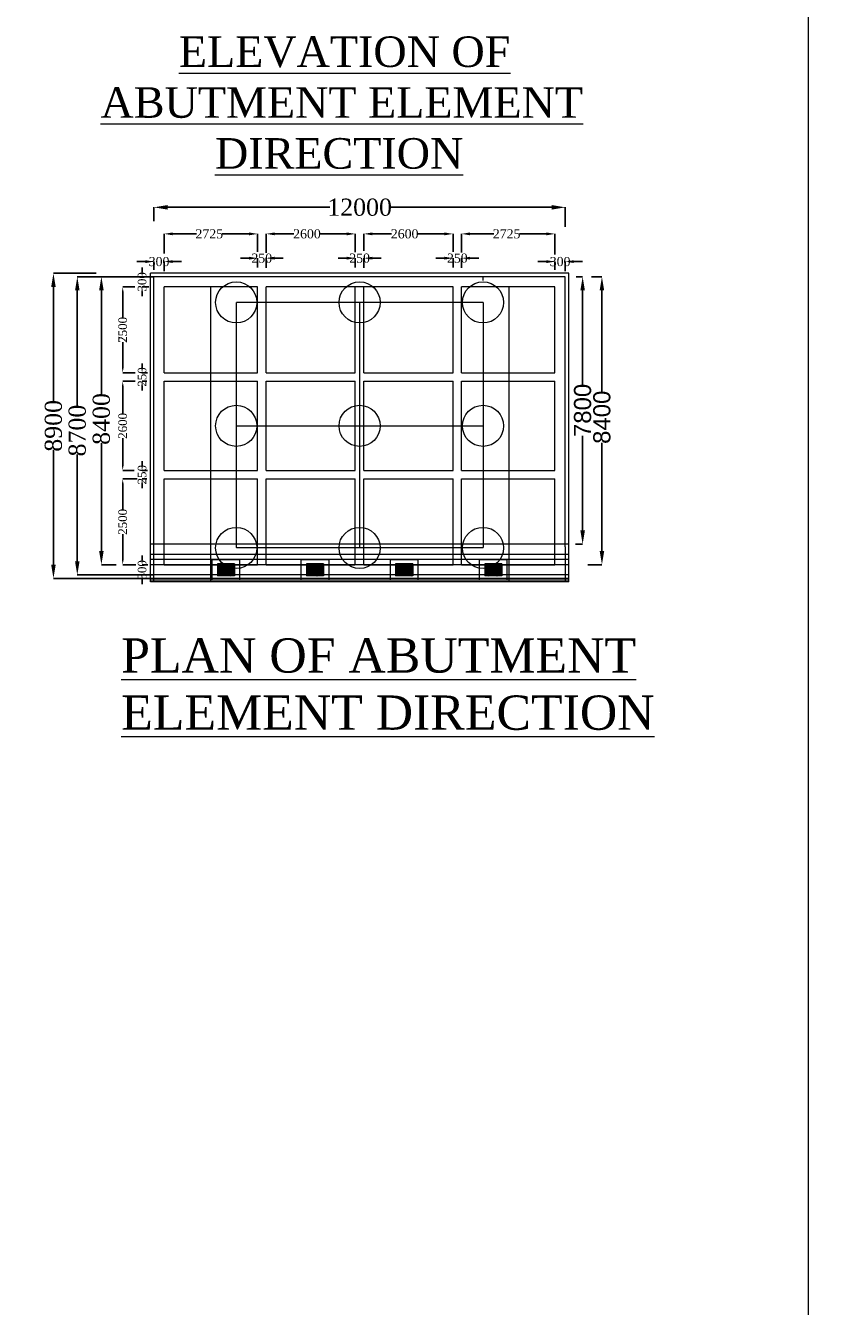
# Model space of a CAD drawing. Header units: millimetres. Extents: x -20950785 to 389010297, y -11535949 to 14056629.
# Tile 140 of 256: x 12495073 to 12566381, y -1808781 to -1696708. Entities that reach past the tile are written whole.
import ezdxf

# ---------------------------------------------------------------- set-up
doc = ezdxf.new("R2010")
doc.units = ezdxf.units.MM
doc.header["$LTSCALE"] = 60
doc.header["$MEASUREMENT"] = 0
doc.linetypes.add('HIDDEN', pattern=[0.375, 0.25, -0.125])
doc.styles.add('PDF Arial Bold', font='times.ttf')
doc.dimstyles.get("Standard").update_dxf_attribs({"dimtxt": 400, "dimasz": 215, "dimexe": 0.18, "dimexo": 0.0625, "dimgap": 0.09, "dimtad": 0, "dimtih": 1, "dimtoh": 1, "dimdec": 0, "dimzin": 4, "dimdsep": 46, "dimtxsty": 'Standard', "dimblk": 'OPEN90', "dimcen": 0, "dimadec": 0, "dimazin": 1, "dimtfac": 1, "dimtdec": 0, "dimtix": 1, "dimtofl": 0, "dimtmove": 0, "dimatfit": 3, "dimldrblk": 'OPEN30', "dimfxl": 1, "dimtolj": 1, "dimtzin": 0, "dimarcsym": 0})

# ---------------------------------------------------------------- blocks, each defined once
blk = doc.blocks.new('*D981')
at = {"color": 0, "linetype": 'Continuous', "lineweight": -2, "ltscale": 2, "transparency": 16777216}
for p, q in [((12543255, -1718680), (12543823, -1718680)), ((12543823, -1719880), (12543823, -1728149)), ((12543823, -1740880), (12543823, -1732611)), ((12543208, -1742080), (12543823, -1742080))]:
    blk.add_line(p, q, dxfattribs=at)
at = {"color": 0, "linetype": 'Continuous', "lineweight": 9, "ltscale": 2, "transparency": 16777216}
for points in [[(12543623, -1719880), (12544023, -1719880), (12543823, -1718680)], [(12543623, -1740880), (12544023, -1740880), (12543823, -1742080)]]:
    blk.add_solid(points, dxfattribs=at)
at = {"layer": 'Defpoints', "color": 0, "linetype": 'Continuous', "lineweight": 9, "ltscale": 2, "transparency": 16777216}
for p in [(12543255, -1718680), (12543208, -1742080), (12543823, -1742080)]:
    blk.add_point(p, dxfattribs=at)
at = {"color": 0, "linetype": 'Continuous', "lineweight": 9, "ltscale": 2, "transparency": 16777216, "insert": (12543823, -1730380), "char_height": 1500, "attachment_point": 5, "rotation": 90, "style": 'PDF Arial Bold'}
blk.add_mtext('\\A1;{\\fArial|b0|i0|c0|p34;7800}', dxfattribs=at)
blk = doc.blocks.new('*D982')
at = {"color": 0, "linetype": 'Continuous', "lineweight": -2, "ltscale": 2, "transparency": 16777216}
for p, q in [((12544594, -1718680), (12545511, -1718680)), ((12545511, -1719880), (12545511, -1728741)), ((12545511, -1742680), (12545511, -1733218)), ((12544269, -1743880), (12545511, -1743880))]:
    blk.add_line(p, q, dxfattribs=at)
at = {"color": 0, "linetype": 'Continuous', "lineweight": 9, "ltscale": 2, "transparency": 16777216}
for points in [[(12545311, -1719880), (12545711, -1719880), (12545511, -1718680)], [(12545311, -1742680), (12545711, -1742680), (12545511, -1743880)]]:
    blk.add_solid(points, dxfattribs=at)
at = {"layer": 'Defpoints', "color": 0, "linetype": 'Continuous', "lineweight": 9, "ltscale": 2, "transparency": 16777216}
for p in [(12544594, -1718680), (12544269, -1743880), (12545511, -1743880)]:
    blk.add_point(p, dxfattribs=at)
at = {"color": 0, "linetype": 'Continuous', "lineweight": 9, "ltscale": 2, "transparency": 16777216, "insert": (12545511, -1730980), "char_height": 1500, "attachment_point": 5, "rotation": 90, "style": 'PDF Arial Bold'}
blk.add_mtext('\\A1;{\\fArial|b0|i0|c0|p34;8400}', dxfattribs=at)
blk = doc.blocks.new('*D983')
at = {"color": 0, "linetype": 'Continuous', "lineweight": -2, "ltscale": 2, "transparency": 16777216}
for p, q in [((12506304, -1713829), (12506304, -1712608)), ((12507504, -1712608), (12521704, -1712608)), ((12541104, -1712608), (12526903, -1712608)), ((12542304, -1714317), (12542304, -1712608))]:
    blk.add_line(p, q, dxfattribs=at)
at = {"color": 0, "linetype": 'Continuous', "lineweight": 9, "ltscale": 2, "transparency": 16777216}
for points in [[(12507504, -1712408), (12507504, -1712808), (12506304, -1712608)], [(12541104, -1712408), (12541104, -1712808), (12542304, -1712608)]]:
    blk.add_solid(points, dxfattribs=at)
at = {"layer": 'Defpoints', "color": 0, "linetype": 'Continuous', "lineweight": 9, "ltscale": 2, "transparency": 16777216}
for p in [(12506304, -1712608), (12506304, -1713829), (12542304, -1714318)]:
    blk.add_point(p, dxfattribs=at)
at = {"color": 0, "linetype": 'Continuous', "lineweight": 9, "ltscale": 2, "transparency": 16777216, "insert": (12524304, -1712608), "char_height": 1500, "attachment_point": 5, "style": 'PDF Arial Bold'}
blk.add_mtext('\\A1;12000', dxfattribs=at)
blk = doc.blocks.new('*D984')
at = {"color": 0, "linetype": 'Continuous', "lineweight": -2, "ltscale": 2, "transparency": 16777216}
for p, q in [((12533229, -1716557), (12533229, -1714931)), ((12541404, -1716740), (12541404, -1714931))]:
    blk.add_line(p, q, dxfattribs=at)
at = {"color": 0, "linetype": 'Continuous', "lineweight": -3, "ltscale": 2, "transparency": 16777216}
for p, q in [((12533979, -1714931), (12536042, -1714931)), ((12540654, -1714931), (12538302, -1714931))]:
    blk.add_line(p, q, dxfattribs=at)
at = {"color": 0, "linetype": 'Continuous', "lineweight": 9, "ltscale": 2, "transparency": 16777216}
for points in [[(12533979, -1714806), (12533979, -1715056), (12533229, -1714931)], [(12540654, -1714806), (12540654, -1715056), (12541404, -1714931)]]:
    blk.add_solid(points, dxfattribs=at)
at = {"layer": 'Defpoints', "color": 0, "linetype": 'Continuous', "lineweight": 9, "ltscale": 2, "transparency": 16777216}
for p in [(12533229, -1714931), (12533229, -1716557), (12541404, -1716740)]:
    blk.add_point(p, dxfattribs=at)
at = {"color": 0, "linetype": 'Continuous', "lineweight": 9, "ltscale": 2, "transparency": 16777216, "insert": (12537172, -1714931), "char_height": 800, "attachment_point": 5, "style": 'PDF Arial Bold'}
blk.add_mtext('\\A1;2725', dxfattribs=at)
blk = doc.blocks.new('*D985')
at = {"color": 0, "linetype": 'Continuous', "lineweight": -2, "ltscale": 2, "transparency": 16777216}
for p, q in [((12524679, -1716422), (12524679, -1714931)), ((12532479, -1716507), (12532479, -1714931))]:
    blk.add_line(p, q, dxfattribs=at)
at = {"color": 0, "linetype": 'Continuous', "lineweight": -3, "ltscale": 2, "transparency": 16777216}
for p, q in [((12525429, -1714931), (12527099, -1714931)), ((12531729, -1714931), (12529395, -1714931))]:
    blk.add_line(p, q, dxfattribs=at)
at = {"color": 0, "linetype": 'Continuous', "lineweight": 9, "ltscale": 2, "transparency": 16777216}
for points in [[(12525429, -1714806), (12525429, -1715056), (12524679, -1714931)], [(12531729, -1714806), (12531729, -1715056), (12532479, -1714931)]]:
    blk.add_solid(points, dxfattribs=at)
at = {"layer": 'Defpoints', "color": 0, "linetype": 'Continuous', "lineweight": 9, "ltscale": 2, "transparency": 16777216}
for p in [(12524679, -1714931), (12524679, -1716422), (12532479, -1716507)]:
    blk.add_point(p, dxfattribs=at)
at = {"color": 0, "linetype": 'Continuous', "lineweight": 9, "ltscale": 2, "transparency": 16777216, "insert": (12528247, -1714931), "char_height": 800, "attachment_point": 5, "style": 'PDF Arial Bold'}
blk.add_mtext('\\A1;2600', dxfattribs=at)
blk = doc.blocks.new('*D986')
at = {"color": 0, "linetype": 'Continuous', "lineweight": -2, "ltscale": 2, "transparency": 16777216}
for p, q in [((12516129, -1716578), (12516129, -1714931)), ((12523929, -1716543), (12523929, -1714931))]:
    blk.add_line(p, q, dxfattribs=at)
at = {"color": 0, "linetype": 'Continuous', "lineweight": -3, "ltscale": 2, "transparency": 16777216}
for p, q in [((12516879, -1714931), (12518549, -1714931)), ((12523179, -1714931), (12520845, -1714931))]:
    blk.add_line(p, q, dxfattribs=at)
at = {"color": 0, "linetype": 'Continuous', "lineweight": 9, "ltscale": 2, "transparency": 16777216}
for points in [[(12516879, -1714806), (12516879, -1715056), (12516129, -1714931)], [(12523179, -1714806), (12523179, -1715056), (12523929, -1714931)]]:
    blk.add_solid(points, dxfattribs=at)
at = {"layer": 'Defpoints', "color": 0, "linetype": 'Continuous', "lineweight": 9, "ltscale": 2, "transparency": 16777216}
for p in [(12516129, -1714931), (12516129, -1716578), (12523929, -1716543)]:
    blk.add_point(p, dxfattribs=at)
at = {"color": 0, "linetype": 'Continuous', "lineweight": 9, "ltscale": 2, "transparency": 16777216, "insert": (12519697, -1714931), "char_height": 800, "attachment_point": 5, "style": 'PDF Arial Bold'}
blk.add_mtext('\\A1;2600', dxfattribs=at)
blk = doc.blocks.new('*D987')
at = {"color": 0, "linetype": 'Continuous', "lineweight": -2, "ltscale": 2, "transparency": 16777216}
for p, q in [((12507204, -1716650), (12507204, -1714931)), ((12515379, -1716506), (12515379, -1714931))]:
    blk.add_line(p, q, dxfattribs=at)
at = {"color": 0, "linetype": 'Continuous', "lineweight": -3, "ltscale": 2, "transparency": 16777216}
for p, q in [((12507954, -1714931), (12510017, -1714931)), ((12514629, -1714931), (12512277, -1714931))]:
    blk.add_line(p, q, dxfattribs=at)
at = {"color": 0, "linetype": 'Continuous', "lineweight": 9, "ltscale": 2, "transparency": 16777216}
for points in [[(12507954, -1714806), (12507954, -1715056), (12507204, -1714931)], [(12514629, -1714806), (12514629, -1715056), (12515379, -1714931)]]:
    blk.add_solid(points, dxfattribs=at)
at = {"layer": 'Defpoints', "color": 0, "linetype": 'Continuous', "lineweight": 9, "ltscale": 2, "transparency": 16777216}
for p in [(12507204, -1714931), (12507204, -1716650), (12515379, -1716506)]:
    blk.add_point(p, dxfattribs=at)
at = {"color": 0, "linetype": 'Continuous', "lineweight": 9, "ltscale": 2, "transparency": 16777216, "insert": (12511147, -1714931), "char_height": 800, "attachment_point": 5, "style": 'PDF Arial Bold'}
blk.add_mtext('\\A1;2725', dxfattribs=at)
blk = doc.blocks.new('*D988')
at = {"color": 0, "linetype": 'Continuous', "lineweight": -3, "ltscale": 2, "transparency": 16777216}
for p, q in [((12531729, -1717058), (12530979, -1717058)), ((12533979, -1717058), (12534729, -1717058))]:
    blk.add_line(p, q, dxfattribs=at)
at = {"color": 0, "linetype": 'Continuous', "lineweight": -2, "ltscale": 2, "transparency": 16777216}
for p, q in [((12532479, -1717872), (12532479, -1717058)), ((12533229, -1717889), (12533229, -1717058))]:
    blk.add_line(p, q, dxfattribs=at)
at = {"color": 0, "linetype": 'Continuous', "lineweight": 9, "ltscale": 2, "transparency": 16777216}
for points in [[(12531729, -1716933), (12531729, -1717183), (12532479, -1717058)], [(12533979, -1716933), (12533979, -1717183), (12533229, -1717058)]]:
    blk.add_solid(points, dxfattribs=at)
at = {"layer": 'Defpoints', "color": 0, "linetype": 'Continuous', "lineweight": 9, "ltscale": 2, "transparency": 16777216}
for p in [(12532479, -1717058), (12532479, -1717872), (12533229, -1717889)]:
    blk.add_point(p, dxfattribs=at)
at = {"color": 0, "linetype": 'Continuous', "lineweight": 9, "ltscale": 2, "transparency": 16777216, "insert": (12532854, -1717058), "char_height": 800, "attachment_point": 5, "style": 'PDF Arial Bold'}
blk.add_mtext('\\A1;250', dxfattribs=at)
blk = doc.blocks.new('*D989')
at = {"color": 0, "linetype": 'Continuous', "lineweight": -3, "ltscale": 2, "transparency": 16777216}
for p, q in [((12523179, -1717058), (12522429, -1717058)), ((12525429, -1717058), (12526179, -1717058))]:
    blk.add_line(p, q, dxfattribs=at)
at = {"color": 0, "linetype": 'Continuous', "lineweight": -2, "ltscale": 2, "transparency": 16777216}
for p, q in [((12523929, -1717872), (12523929, -1717058)), ((12524679, -1717889), (12524679, -1717058))]:
    blk.add_line(p, q, dxfattribs=at)
at = {"color": 0, "linetype": 'Continuous', "lineweight": 9, "ltscale": 2, "transparency": 16777216}
for points in [[(12523179, -1716933), (12523179, -1717183), (12523929, -1717058)], [(12525429, -1716933), (12525429, -1717183), (12524679, -1717058)]]:
    blk.add_solid(points, dxfattribs=at)
at = {"layer": 'Defpoints', "color": 0, "linetype": 'Continuous', "lineweight": 9, "ltscale": 2, "transparency": 16777216}
for p in [(12523929, -1717058), (12523929, -1717872), (12524679, -1717889)]:
    blk.add_point(p, dxfattribs=at)
at = {"color": 0, "linetype": 'Continuous', "lineweight": 9, "ltscale": 2, "transparency": 16777216, "insert": (12524304, -1717058), "char_height": 800, "attachment_point": 5, "style": 'PDF Arial Bold'}
blk.add_mtext('\\A1;250', dxfattribs=at)
blk = doc.blocks.new('*D990')
at = {"color": 0, "linetype": 'Continuous', "lineweight": -3, "ltscale": 2, "transparency": 16777216}
for p, q in [((12514618, -1717058), (12513868, -1717058)), ((12516868, -1717058), (12517618, -1717058))]:
    blk.add_line(p, q, dxfattribs=at)
at = {"color": 0, "linetype": 'Continuous', "lineweight": -2, "ltscale": 2, "transparency": 16777216}
for p, q in [((12515368, -1717872), (12515368, -1717058)), ((12516118, -1717889), (12516118, -1717058))]:
    blk.add_line(p, q, dxfattribs=at)
at = {"color": 0, "linetype": 'Continuous', "lineweight": 9, "ltscale": 2, "transparency": 16777216}
for points in [[(12514618, -1716933), (12514618, -1717183), (12515368, -1717058)], [(12516868, -1716933), (12516868, -1717183), (12516118, -1717058)]]:
    blk.add_solid(points, dxfattribs=at)
at = {"layer": 'Defpoints', "color": 0, "linetype": 'Continuous', "lineweight": 9, "ltscale": 2, "transparency": 16777216}
for p in [(12515368, -1717058), (12515368, -1717872), (12516118, -1717889)]:
    blk.add_point(p, dxfattribs=at)
at = {"color": 0, "linetype": 'Continuous', "lineweight": 9, "ltscale": 2, "transparency": 16777216, "insert": (12515743, -1717058), "char_height": 800, "attachment_point": 5, "style": 'PDF Arial Bold'}
blk.add_mtext('\\A1;250', dxfattribs=at)
blk = doc.blocks.new('*D991')
at = {"color": 0, "linetype": 'Continuous', "lineweight": -3, "ltscale": 2, "transparency": 16777216}
for p, q in [((12540654, -1717358), (12539904, -1717358)), ((12543052, -1717358), (12543802, -1717358))]:
    blk.add_line(p, q, dxfattribs=at)
at = {"color": 0, "linetype": 'Continuous', "lineweight": -2, "ltscale": 2, "transparency": 16777216}
for p, q in [((12541404, -1718084), (12541404, -1717358)), ((12542302, -1718189), (12542302, -1717358))]:
    blk.add_line(p, q, dxfattribs=at)
at = {"color": 0, "linetype": 'Continuous', "lineweight": 9, "ltscale": 2, "transparency": 16777216}
for points in [[(12540654, -1717233), (12540654, -1717483), (12541404, -1717358)], [(12543052, -1717233), (12543052, -1717483), (12542302, -1717358)]]:
    blk.add_solid(points, dxfattribs=at)
at = {"layer": 'Defpoints', "color": 0, "linetype": 'Continuous', "lineweight": 9, "ltscale": 2, "transparency": 16777216}
for p in [(12541404, -1717358), (12541404, -1718084), (12542302, -1718189)]:
    blk.add_point(p, dxfattribs=at)
at = {"color": 0, "linetype": 'Continuous', "lineweight": 9, "ltscale": 2, "transparency": 16777216, "insert": (12541853, -1717358), "char_height": 800, "attachment_point": 5, "style": 'PDF Arial Bold'}
blk.add_mtext('\\A1;300', dxfattribs=at)
blk = doc.blocks.new('*D992')
at = {"color": 0, "linetype": 'Continuous', "lineweight": -3, "ltscale": 2, "transparency": 16777216}
for p, q in [((12505554, -1717358), (12504804, -1717358)), ((12507952, -1717358), (12508702, -1717358))]:
    blk.add_line(p, q, dxfattribs=at)
at = {"color": 0, "linetype": 'Continuous', "lineweight": -2, "ltscale": 2, "transparency": 16777216}
for p, q in [((12506304, -1718084), (12506304, -1717358)), ((12507202, -1718189), (12507202, -1717358))]:
    blk.add_line(p, q, dxfattribs=at)
at = {"color": 0, "linetype": 'Continuous', "lineweight": 9, "ltscale": 2, "transparency": 16777216}
for points in [[(12505554, -1717233), (12505554, -1717483), (12506304, -1717358)], [(12507952, -1717233), (12507952, -1717483), (12507202, -1717358)]]:
    blk.add_solid(points, dxfattribs=at)
at = {"layer": 'Defpoints', "color": 0, "linetype": 'Continuous', "lineweight": 9, "ltscale": 2, "transparency": 16777216}
for p in [(12506304, -1717358), (12506304, -1718084), (12507202, -1718189)]:
    blk.add_point(p, dxfattribs=at)
at = {"color": 0, "linetype": 'Continuous', "lineweight": 9, "ltscale": 2, "transparency": 16777216, "insert": (12506753, -1717358), "char_height": 800, "width": 1681.9, "attachment_point": 5, "style": 'PDF Arial Bold'}
blk.add_mtext('\\A1;300', dxfattribs=at)
blk = doc.blocks.new('*D993')
at = {"color": 0, "linetype": 'Continuous', "lineweight": -2, "ltscale": 2, "transparency": 16777216}
for p, q in [((12504626, -1719580), (12503570, -1719580)), ((12503571, -1719980), (12503571, -1722263)), ((12503571, -1726680), (12503571, -1724397)), ((12504674, -1727080), (12503570, -1727080))]:
    blk.add_line(p, q, dxfattribs=at)
at = {"color": 0, "linetype": 'Continuous', "lineweight": 9, "ltscale": 2, "transparency": 16777216}
for points in [[(12503504, -1719980), (12503637, -1719980), (12503571, -1719580)], [(12503504, -1726680), (12503637, -1726680), (12503571, -1727080)]]:
    blk.add_solid(points, dxfattribs=at)
at = {"layer": 'Defpoints', "color": 0, "linetype": 'Continuous', "lineweight": 9, "ltscale": 2, "transparency": 16777216}
for p in [(12504627, -1719580), (12503571, -1727080), (12504675, -1727080)]:
    blk.add_point(p, dxfattribs=at)
at = {"color": 0, "linetype": 'Continuous', "lineweight": 9, "ltscale": 2, "transparency": 16777216, "insert": (12503571, -1723330), "char_height": 750, "attachment_point": 5, "rotation": 90, "style": 'PDF Arial Bold'}
blk.add_mtext('\\A1;7500', dxfattribs=at)
blk = doc.blocks.new('*D994')
at = {"color": 0, "linetype": 'Continuous', "lineweight": -2, "ltscale": 2, "transparency": 16777216}
for p, q in [((12504626, -1719580), (12503570, -1719580)), ((12503571, -1719980), (12503571, -1722254)), ((12503571, -1726680), (12503571, -1724406)), ((12504674, -1727080), (12503570, -1727080))]:
    blk.add_line(p, q, dxfattribs=at)
at = {"color": 0, "linetype": 'Continuous', "lineweight": 9, "ltscale": 2, "transparency": 16777216}
for points in [[(12503504, -1719980), (12503637, -1719980), (12503571, -1719580)], [(12503504, -1726680), (12503637, -1726680), (12503571, -1727080)]]:
    blk.add_solid(points, dxfattribs=at)
at = {"layer": 'Defpoints', "color": 0, "linetype": 'Continuous', "lineweight": 9, "ltscale": 2, "transparency": 16777216}
for p in [(12504627, -1719580), (12503571, -1727080), (12504675, -1727080)]:
    blk.add_point(p, dxfattribs=at)
at = {"color": 0, "linetype": 'Continuous', "lineweight": 9, "ltscale": 2, "transparency": 16777216, "insert": (12503571, -1723330), "char_height": 750, "attachment_point": 5, "rotation": 90, "style": 'PDF Arial Bold'}
blk.add_mtext('\\A1;2500', dxfattribs=at)
blk = doc.blocks.new('*D995')
at = {"color": 0, "linetype": 'Continuous', "lineweight": -2, "ltscale": 2, "transparency": 16777216}
for p, q in [((12504842, -1736380), (12503570, -1736380)), ((12503571, -1736780), (12503571, -1739054)), ((12503571, -1743480), (12503571, -1741206)), ((12504724, -1743880), (12503570, -1743880))]:
    blk.add_line(p, q, dxfattribs=at)
at = {"color": 0, "linetype": 'Continuous', "lineweight": 9, "ltscale": 2, "transparency": 16777216}
for points in [[(12503504, -1736780), (12503637, -1736780), (12503571, -1736380)], [(12503504, -1743480), (12503637, -1743480), (12503571, -1743880)]]:
    blk.add_solid(points, dxfattribs=at)
at = {"layer": 'Defpoints', "color": 0, "linetype": 'Continuous', "lineweight": 9, "ltscale": 2, "transparency": 16777216}
for p in [(12504843, -1736380), (12503571, -1743880), (12504724, -1743880)]:
    blk.add_point(p, dxfattribs=at)
at = {"color": 0, "linetype": 'Continuous', "lineweight": 9, "ltscale": 2, "transparency": 16777216, "insert": (12503571, -1740130), "char_height": 750, "attachment_point": 5, "rotation": 90, "style": 'PDF Arial Bold'}
blk.add_mtext('\\A1;2500', dxfattribs=at)
blk = doc.blocks.new('*D996')
at = {"color": 0, "linetype": 'Continuous', "lineweight": -2, "ltscale": 2, "transparency": 16777216}
for p, q in [((12504650, -1727830), (12503570, -1727830)), ((12503571, -1728230), (12503571, -1730654)), ((12503571, -1735230), (12503571, -1732806)), ((12504583, -1735630), (12503570, -1735630))]:
    blk.add_line(p, q, dxfattribs=at)
at = {"color": 0, "linetype": 'Continuous', "lineweight": 9, "ltscale": 2, "transparency": 16777216}
for points in [[(12503504, -1728230), (12503637, -1728230), (12503571, -1727830)], [(12503504, -1735230), (12503637, -1735230), (12503571, -1735630)]]:
    blk.add_solid(points, dxfattribs=at)
at = {"layer": 'Defpoints', "color": 0, "linetype": 'Continuous', "lineweight": 9, "ltscale": 2, "transparency": 16777216}
for p in [(12504651, -1727830), (12503571, -1735630), (12504583, -1735630)]:
    blk.add_point(p, dxfattribs=at)
at = {"color": 0, "linetype": 'Continuous', "lineweight": 9, "ltscale": 2, "transparency": 16777216, "insert": (12503571, -1731730), "char_height": 750, "attachment_point": 5, "rotation": 90, "style": 'PDF Arial Bold'}
blk.add_mtext('\\A1;2600', dxfattribs=at)
blk = doc.blocks.new('*D997')
at = {"color": 0, "linetype": 'Continuous', "lineweight": -2, "ltscale": 2, "transparency": 16777216}
for p, q in [((12505267, -1726680), (12505267, -1726280)), ((12505727, -1727080), (12505267, -1727080)), ((12505684, -1727830), (12505267, -1727830)), ((12505267, -1728230), (12505267, -1728630))]:
    blk.add_line(p, q, dxfattribs=at)
at = {"color": 0, "linetype": 'Continuous', "lineweight": 9, "ltscale": 2, "transparency": 16777216}
for points in [[(12505200, -1726680), (12505334, -1726680), (12505267, -1727080)], [(12505200, -1728230), (12505334, -1728230), (12505267, -1727830)]]:
    blk.add_solid(points, dxfattribs=at)
at = {"layer": 'Defpoints', "color": 0, "linetype": 'Continuous', "lineweight": 9, "ltscale": 2, "transparency": 16777216}
for p in [(12505267, -1727830), (12505684, -1727830), (12505728, -1727080)]:
    blk.add_point(p, dxfattribs=at)
at = {"color": 0, "linetype": 'Continuous', "lineweight": 9, "ltscale": 2, "transparency": 16777216, "insert": (12505267, -1727455), "char_height": 750, "attachment_point": 5, "rotation": 90, "style": 'PDF Arial Bold'}
blk.add_mtext('\\A1;250', dxfattribs=at)
blk = doc.blocks.new('*D998')
at = {"color": 0, "linetype": 'Continuous', "lineweight": -2, "ltscale": 2, "transparency": 16777216}
for p, q in [((12505267, -1735230), (12505267, -1734830)), ((12505727, -1735630), (12505267, -1735630)), ((12505684, -1736380), (12505267, -1736380)), ((12505267, -1736780), (12505267, -1737180))]:
    blk.add_line(p, q, dxfattribs=at)
at = {"color": 0, "linetype": 'Continuous', "lineweight": 9, "ltscale": 2, "transparency": 16777216}
for points in [[(12505200, -1735230), (12505334, -1735230), (12505267, -1735630)], [(12505200, -1736780), (12505334, -1736780), (12505267, -1736380)]]:
    blk.add_solid(points, dxfattribs=at)
at = {"layer": 'Defpoints', "color": 0, "linetype": 'Continuous', "lineweight": 9, "ltscale": 2, "transparency": 16777216}
for p in [(12505728, -1735630), (12505267, -1736380), (12505684, -1736380)]:
    blk.add_point(p, dxfattribs=at)
at = {"color": 0, "linetype": 'Continuous', "lineweight": 9, "ltscale": 2, "transparency": 16777216, "insert": (12505267, -1736005), "char_height": 750, "attachment_point": 5, "rotation": 90, "style": 'PDF Arial Bold'}
blk.add_mtext('\\A1;250', dxfattribs=at)
blk = doc.blocks.new('*D999')
at = {"color": 0, "linetype": 'Continuous', "lineweight": -2, "ltscale": 2, "transparency": 16777216}
for p, q in [((12505267, -1718280), (12505267, -1717880)), ((12505785, -1718680), (12505267, -1718680)), ((12505871, -1719580), (12505267, -1719580)), ((12505267, -1719980), (12505267, -1720380))]:
    blk.add_line(p, q, dxfattribs=at)
at = {"color": 0, "linetype": 'Continuous', "lineweight": 9, "ltscale": 2, "transparency": 16777216}
for points in [[(12505200, -1718280), (12505334, -1718280), (12505267, -1718680)], [(12505200, -1719980), (12505334, -1719980), (12505267, -1719580)]]:
    blk.add_solid(points, dxfattribs=at)
at = {"layer": 'Defpoints', "color": 0, "linetype": 'Continuous', "lineweight": 9, "ltscale": 2, "transparency": 16777216}
for p in [(12505785, -1718680), (12505267, -1719580), (12505872, -1719580)]:
    blk.add_point(p, dxfattribs=at)
at = {"color": 0, "linetype": 'Continuous', "lineweight": 9, "ltscale": 2, "transparency": 16777216, "insert": (12505267, -1719130), "char_height": 750, "attachment_point": 5, "rotation": 90, "style": 'PDF Arial Bold'}
blk.add_mtext('\\A1;300', dxfattribs=at)
blk = doc.blocks.new('*D1000')
at = {"color": 0, "linetype": 'Continuous', "lineweight": -2, "ltscale": 2, "transparency": 16777216}
for p, q in [((12505267, -1743480), (12505267, -1743080)), ((12505772, -1743880), (12505267, -1743880)), ((12505684, -1744780), (12505267, -1744780)), ((12505267, -1745180), (12505267, -1745580))]:
    blk.add_line(p, q, dxfattribs=at)
at = {"color": 0, "linetype": 'Continuous', "lineweight": 9, "ltscale": 2, "transparency": 16777216}
for points in [[(12505200, -1743480), (12505334, -1743480), (12505267, -1743880)], [(12505200, -1745180), (12505334, -1745180), (12505267, -1744780)]]:
    blk.add_solid(points, dxfattribs=at)
at = {"layer": 'Defpoints', "color": 0, "linetype": 'Continuous', "lineweight": 9, "ltscale": 2, "transparency": 16777216}
for p in [(12505267, -1744780), (12505684, -1744780), (12505773, -1743880)]:
    blk.add_point(p, dxfattribs=at)
at = {"color": 0, "linetype": 'Continuous', "lineweight": 9, "ltscale": 2, "transparency": 16777216, "insert": (12505267, -1744330), "char_height": 750, "attachment_point": 5, "rotation": 90, "style": 'PDF Arial Bold'}
blk.add_mtext('\\A1;300', dxfattribs=at)
blk = doc.blocks.new('*D1001')
at = {"color": 0, "linetype": 'Continuous', "lineweight": -2, "ltscale": 2, "transparency": 16777216}
for p, q in [((12501238, -1718380), (12497509, -1718380)), ((12497509, -1719580), (12497509, -1729621)), ((12497509, -1743880), (12497509, -1733838)), ((12506003, -1745080), (12497509, -1745080))]:
    blk.add_line(p, q, dxfattribs=at)
at = {"color": 0, "linetype": 'Continuous', "lineweight": 9, "ltscale": 2, "transparency": 16777216}
for points in [[(12497309, -1719580), (12497709, -1719580), (12497509, -1718380)], [(12497309, -1743880), (12497709, -1743880), (12497509, -1745080)]]:
    blk.add_solid(points, dxfattribs=at)
at = {"layer": 'Defpoints', "color": 0, "linetype": 'Continuous', "lineweight": 9, "ltscale": 2, "transparency": 16777216}
for p in [(12501238, -1718380), (12497509, -1745080), (12506004, -1745080)]:
    blk.add_point(p, dxfattribs=at)
at = {"color": 0, "linetype": 'Continuous', "lineweight": 9, "ltscale": 2, "transparency": 16777216, "insert": (12497509, -1731730), "char_height": 1500, "attachment_point": 5, "rotation": 90, "style": 'PDF Arial Bold'}
blk.add_mtext('\\A1;8900', dxfattribs=at)
blk = doc.blocks.new('*D1002')
at = {"color": 0, "linetype": 'Continuous', "lineweight": -2, "ltscale": 2, "transparency": 16777216}
for p, q in [((12502919, -1718680), (12501704, -1718680)), ((12501705, -1719880), (12501705, -1729021)), ((12501705, -1742680), (12501705, -1733238)), ((12502997, -1743880), (12501704, -1743880))]:
    blk.add_line(p, q, dxfattribs=at)
at = {"color": 0, "linetype": 'Continuous', "lineweight": 9, "ltscale": 2, "transparency": 16777216}
for points in [[(12501505, -1719880), (12501905, -1719880), (12501705, -1718680)], [(12501505, -1742680), (12501905, -1742680), (12501705, -1743880)]]:
    blk.add_solid(points, dxfattribs=at)
at = {"layer": 'Defpoints', "color": 0, "linetype": 'Continuous', "lineweight": 9, "ltscale": 2, "transparency": 16777216}
for p in [(12502920, -1718680), (12501705, -1743880), (12502997, -1743880)]:
    blk.add_point(p, dxfattribs=at)
at = {"color": 0, "linetype": 'Continuous', "lineweight": 9, "ltscale": 2, "transparency": 16777216, "insert": (12501705, -1731130), "char_height": 1500, "attachment_point": 5, "rotation": 90, "style": 'PDF Arial Bold'}
blk.add_mtext('\\A1;8400', dxfattribs=at)
blk = doc.blocks.new('*D1003')
at = {"color": 0, "linetype": 'Continuous', "lineweight": -2, "ltscale": 2, "transparency": 16777216}
for p, q in [((12506303, -1718680), (12499597, -1718680)), ((12499597, -1719880), (12499597, -1730034)), ((12499597, -1743580), (12499597, -1734251)), ((12506303, -1744780), (12499597, -1744780))]:
    blk.add_line(p, q, dxfattribs=at)
at = {"color": 0, "linetype": 'Continuous', "lineweight": 9, "ltscale": 2, "transparency": 16777216}
for points in [[(12499397, -1719880), (12499797, -1719880), (12499597, -1718680)], [(12499397, -1743580), (12499797, -1743580), (12499597, -1744780)]]:
    blk.add_solid(points, dxfattribs=at)
at = {"layer": 'Defpoints', "color": 0, "linetype": 'Continuous', "lineweight": 9, "ltscale": 2, "transparency": 16777216}
for p in [(12506304, -1718680), (12499597, -1744780), (12506304, -1744780)]:
    blk.add_point(p, dxfattribs=at)
at = {"color": 0, "linetype": 'Continuous', "lineweight": 9, "ltscale": 2, "transparency": 16777216, "insert": (12499597, -1732142), "char_height": 1500, "attachment_point": 5, "rotation": 90, "style": 'PDF Arial Bold'}
blk.add_mtext('\\A1;8700', dxfattribs=at)

msp = doc.modelspace()

# ---------------------------------------------------------------- hatches: boundary and pattern name
at = {"linetype": 'Continuous', "lineweight": 9, "ltscale": 2}
h = msp.add_hatch(dxfattribs=at)
h.set_pattern_fill('GOST_GROUND', scale=15, angle=-90)
h.set_pattern_definition([(315, (17031889.02, 31863615.71), (-4e-14, -212.13203436), [300]), (315, (17031889.02, 31863570.71), (-4e-14, -212.13203436), [300]), (315, (17031889.02, 31863525.71), (-4e-14, -212.13203436), [300])])
h.paths.add_polyline_path([(12511853.52, -1743804.79), (12511853.52, -1744854.79), (12513353.52, -1744854.79), (12513353.52, -1743804.79)])
h = msp.add_hatch(dxfattribs=at)
h.set_pattern_fill('GOST_GROUND', scale=15, angle=-90)
h.set_pattern_definition([(315, (17039689.02, 31863615.71), (-4e-14, -212.13203436), [300]), (315, (17039689.02, 31863570.71), (-4e-14, -212.13203436), [300]), (315, (17039689.02, 31863525.71), (-4e-14, -212.13203436), [300])])
h.paths.add_polyline_path([(12519653.52, -1743804.79), (12519653.52, -1744854.79), (12521153.52, -1744854.79), (12521153.52, -1743804.79)])
h = msp.add_hatch(dxfattribs=at)
h.set_pattern_fill('GOST_GROUND', scale=15, angle=-90)
h.set_pattern_definition([(315, (17047489.02, 31863615.71), (-4e-14, -212.13203436), [300]), (315, (17047489.02, 31863570.71), (-4e-14, -212.13203436), [300]), (315, (17047489.02, 31863525.71), (-4e-14, -212.13203436), [300])])
h.paths.add_polyline_path([(12527453.52, -1743804.79), (12527453.52, -1744854.79), (12528953.52, -1744854.79), (12528953.52, -1743804.79)])
h = msp.add_hatch(dxfattribs=at)
h.set_pattern_fill('GOST_GROUND', scale=15, angle=-90)
h.set_pattern_definition([(315, (17055289.02, 31863615.71), (-4e-14, -212.13203436), [300]), (315, (17055289.02, 31863570.71), (-4e-14, -212.13203436), [300]), (315, (17055289.02, 31863525.71), (-4e-14, -212.13203436), [300])])
h.paths.add_polyline_path([(12535253.52, -1743804.79), (12535253.52, -1744854.79), (12536753.52, -1744854.79), (12536753.52, -1743804.79)])

# ---------------------------------------------------------------- linework, layer by layer
at = {"color": 7, "linetype": 'Continuous', "lineweight": 9, "ltscale": 2}
for p, q in [((12506003.52, -1745379.79), (12506003.52, -1718379.79)), ((12542603.52, -1718379.79), (12506003.52, -1718379.79)), ((12506303.52, -1745379.79), (12506303.52, -1718679.79)), ((12542303.52, -1718679.79), (12506303.52, -1718679.79)), ((12535103.52, -1719013.11), (12535103.52, -1718679.79)), ((12542303.52, -1742304.79), (12542303.52, -1718679.79)), ((12542603.52, -1745379.79), (12542603.52, -1718379.79)), ((12507203.52, -1727079.79), (12507203.52, -1719579.79)), ((12515378.52, -1719579.79), (12507203.52, -1719579.79)), ((12511253.52, -1719579.79), (12511253.52, -1745379.79)), ((12515378.52, -1727079.79), (12515378.52, -1719579.79)), ((12516128.52, -1727079.79), (12516128.52, -1719579.79)), ((12523928.52, -1719579.79), (12516128.52, -1719579.79)), ((12523928.52, -1727079.79), (12523928.52, -1719579.79)), ((12524678.52, -1719579.79), (12523928.52, -1719579.79)), ((12524678.52, -1727079.79), (12524678.52, -1719579.79)), ((12532478.52, -1719579.79), (12524678.52, -1719579.79)), ((12532478.52, -1727079.79), (12532478.52, -1719579.79)), ((12533228.52, -1727079.79), (12533228.52, -1719579.79)), ((12541403.52, -1719579.79), (12533228.52, -1719579.79)), ((12537353.52, -1719579.79), (12537353.52, -1745379.79)), ((12541403.52, -1727079.79), (12541403.52, -1719579.79)), ((12507203.52, -1727079.79), (12513053.52, -1727079.79)), ((12507203.52, -1727079.79), (12515378.52, -1727079.79)), ((12507203.52, -1735629.79), (12507203.52, -1727829.79)), ((12507203.52, -1727829.79), (12515378.52, -1727829.79)), ((12515378.52, -1735629.79), (12515378.52, -1727829.79)), ((12516128.52, -1727079.79), (12523928.52, -1727079.79)), ((12516128.52, -1735629.79), (12516128.52, -1727829.79)), ((12516128.52, -1727829.79), (12523928.52, -1727829.79)), ((12523403.52, -1727079.79), (12523928.52, -1727079.79)), ((12523928.52, -1735629.79), (12523928.52, -1727829.79)), ((12524678.52, -1727079.79), (12532478.52, -1727079.79)), ((12524678.52, -1735629.79), (12524678.52, -1727829.79)), ((12524678.52, -1727829.79), (12532478.52, -1727829.79)), ((12532478.52, -1735629.79), (12532478.52, -1727829.79)), ((12533228.52, -1727079.79), (12541403.52, -1727079.79)), ((12533228.52, -1735629.79), (12533228.52, -1727829.79)), ((12533228.52, -1727829.79), (12541403.52, -1727829.79)), ((12541403.52, -1735629.79), (12541403.52, -1727829.79)), ((12507203.52, -1735629.79), (12515378.52, -1735629.79)), ((12516128.52, -1735629.79), (12523928.52, -1735629.79)), ((12524678.52, -1735629.79), (12532478.52, -1735629.79)), ((12533228.52, -1735629.79), (12541403.52, -1735629.79)), ((12507203.52, -1743879.79), (12507203.52, -1736379.79)), ((12507203.52, -1736379.79), (12513053.52, -1736379.79)), ((12507203.52, -1736379.79), (12515378.52, -1736379.79)), ((12515378.52, -1743879.79), (12515378.52, -1736379.79)), ((12516128.52, -1743879.79), (12516128.52, -1736379.79)), ((12516128.52, -1736379.79), (12523928.52, -1736379.79)), ((12523403.52, -1736379.79), (12523928.52, -1736379.79)), ((12523928.52, -1743879.79), (12523928.52, -1736379.79)), ((12524678.52, -1743879.79), (12524678.52, -1736379.79)), ((12524678.52, -1736379.79), (12532478.52, -1736379.79)), ((12532478.52, -1743879.79), (12532478.52, -1736379.79)), ((12533228.52, -1743879.79), (12533228.52, -1736379.79)), ((12533228.52, -1736379.79), (12541403.52, -1736379.79)), ((12541403.52, -1743879.79), (12541403.52, -1736379.79)), ((12542303.52, -1742304.79), (12542303.52, -1745379.79)), ((12511403.52, -1745229.79), (12511403.52, -1743429.79)), ((12511403.52, -1743429.79), (12513803.52, -1743429.79)), ((12513353.52, -1743804.79), (12511853.52, -1743804.79)), ((12511853.52, -1743804.79), (12511853.52, -1744854.79)), ((12513353.52, -1743804.79), (12513353.52, -1744854.79)), ((12513803.52, -1743429.79), (12513803.52, -1745229.79)), ((12519203.52, -1745229.79), (12519203.52, -1743429.79)), ((12519203.52, -1743429.79), (12521603.52, -1743429.79)), ((12521153.52, -1743804.79), (12519653.52, -1743804.79)), ((12519653.52, -1743804.79), (12519653.52, -1744854.79)), ((12521153.52, -1743804.79), (12521153.52, -1744854.79)), ((12521603.52, -1743429.79), (12521603.52, -1745229.79)), ((12527003.52, -1745229.79), (12527003.52, -1743429.79)), ((12527003.52, -1743429.79), (12529403.52, -1743429.79)), ((12528953.52, -1743804.79), (12527453.52, -1743804.79)), ((12527453.52, -1743804.79), (12527453.52, -1744854.79)), ((12528953.52, -1743804.79), (12528953.52, -1744854.79)), ((12529403.52, -1743429.79), (12529403.52, -1745229.79)), ((12534803.52, -1745229.79), (12534803.52, -1743429.79)), ((12534803.52, -1743429.79), (12537203.52, -1743429.79)), ((12536753.52, -1743804.79), (12535253.52, -1743804.79)), ((12535253.52, -1743804.79), (12535253.52, -1744854.79)), ((12536753.52, -1743804.79), (12536753.52, -1744854.79)), ((12537203.52, -1743429.79), (12537203.52, -1745229.79)), ((12507203.52, -1743879.79), (12513053.52, -1743879.79)), ((12510503.52, -1743879.79), (12515378.52, -1743879.79)), ((12510503.52, -1743879.79), (12515378.52, -1743879.79)), ((12510503.52, -1743879.79), (12515378.52, -1743879.79)), ((12513353.52, -1744854.79), (12511853.52, -1744854.79)), ((12516128.52, -1743879.79), (12522503.52, -1743879.79)), ((12516128.52, -1743879.79), (12522503.52, -1743879.79)), ((12516128.52, -1743879.79), (12522503.52, -1743879.79)), ((12521153.52, -1744854.79), (12519653.52, -1744854.79)), ((12524678.52, -1743879.79), (12532478.52, -1743879.79)), ((12524678.52, -1743879.79), (12532478.52, -1743879.79)), ((12528953.52, -1744854.79), (12527453.52, -1744854.79)), ((12533228.52, -1743879.79), (12541403.52, -1743879.79)), ((12536753.52, -1744854.79), (12535253.52, -1744854.79)), ((12542603.52, -1745079.79), (12506003.52, -1745079.79)), ((12542603.52, -1745379.79), (12506003.52, -1745379.79)), ((12513803.52, -1745229.79), (12511403.52, -1745229.79)), ((12521603.52, -1745229.79), (12519203.52, -1745229.79)), ((12529403.52, -1745229.79), (12527003.52, -1745229.79)), ((12537203.52, -1745229.79), (12534803.52, -1745229.79))]:
    msp.add_line(p, q, dxfattribs=at)
at = {"color": 7, "linetype": 'HIDDEN', "lineweight": 9, "ltscale": 2}
for p, q in [((12513503.52, -1720929.79), (12513503.52, -1742413.11)), ((12535103.52, -1720929.79), (12513503.52, -1720929.79)), ((12513503.52, -1720929.79), (12513503.52, -1731729.79)), ((12524303.52, -1720929.79), (12524303.52, -1742413.11)), ((12535103.52, -1720929.79), (12535103.52, -1742413.11)), ((12513503.52, -1731729.79), (12535103.52, -1731729.79)), ((12542603.52, -1742079.79), (12506003.52, -1742079.79)), ((12535103.52, -1742413.11), (12513503.52, -1742413.11)), ((12542603.52, -1742979.79), (12506003.52, -1742979.79)), ((12542603.52, -1743429.79), (12506003.52, -1743429.79)), ((12542603.52, -1743879.79), (12506003.52, -1743879.79)), ((12542603.52, -1744779.79), (12506003.52, -1744779.79)), ((12519503.52, -1743879.79), (12523928.52, -1743879.79)), ((12519503.52, -1743879.79), (12523928.52, -1743879.79)), ((12542603.52, -1745229.79), (12506003.52, -1745229.79)), ((12542603.52, -1745379.79), (12506003.52, -1745379.79))]:
    msp.add_line(p, q, dxfattribs=at)
at = {"color": 7, "linetype": 'Continuous', "lineweight": 9, "ltscale": 2}
msp.add_lwpolyline([(11869702, -1395468.5), (12563551.5, -1395468.5), (12563551.5, -1853200), (11869702, -1853200)], close=True, dxfattribs=at)
for centre in [(12513503.52, -1720929.79), (12524303.52, -1720929.79), (12535103.52, -1720929.79), (12513503.52, -1731729.79), (12524303.52, -1731729.79), (12535103.52, -1731729.79), (12513503.52, -1742413.11), (12524303.52, -1742413.11), (12535103.52, -1742413.11)]:
    msp.add_circle(centre, 1800, dxfattribs=at)

# ---------------------------------------------------------------- texts
at = {"linetype": 'Continuous', "lineweight": 9, "width": 49244.7449, "attachment_point": 1}
for s, insert, char_height in [('\\pi10158.44613,t63131.39988;{\\fTimes New Roman|b0|i0|c0|p18;\\H1.1574x;\\L \\H1.35001x;ELEVATION OF \\P\\pi4046.73684,t57019.6906;ABUTMENT ELEMENT \\P\\pi14062.64478,t67035.59854;DIRECTION}', (12497583.67, -1697651.87), 1708.805), ('{\\fTimes New Roman|b0|i0|c0|p18;\\H1.75561x;\\LPLAN OF ABUTMENT ELEMENT DIRECTION\\Fitalicc|c0;\\H0.5696x; }', (12503437.6, -1750322.41), 1708.80496)]:
    msp.add_mtext(s, dxfattribs=dict(at, insert=insert, char_height=char_height))

# ---------------------------------------------------------------- dimensions: what is measured, and where the dimension line sits
at = {"color": 7, "linetype": 'Continuous', "lineweight": 9, "ltscale": 2}
for base, p1, p2, text, override, picture, middle in [((12506303.52, -1712608), (12542303.52, -1714317.5), (12506303.52, -1713829), '12000', {"dimtxt": 1500, "dimasz": 1200, "dimtxsty": 'PDF Arial Bold', "dimfxl": 300}, '*D983', (12524303.52, -1712608)), ((12507203.52, -1714930.76), (12515378.52, -1716505.76), (12507203.52, -1716649.76), '2725', {"dimtxt": 800, "dimasz": 750, "dimtxsty": 'PDF Arial Bold', "dimfxl": 300, "dimlwd": 65533}, '*D987', (12511147.02, -1714930.76)), ((12516128.52, -1714930.76), (12523928.52, -1716543.26), (12516128.52, -1716577.76), '2600', {"dimtxt": 800, "dimasz": 750, "dimtxsty": 'PDF Arial Bold', "dimfxl": 300, "dimlwd": 65533}, '*D986', (12519697.02, -1714930.76)), ((12524678.52, -1714930.76), (12532478.52, -1716507.26), (12524678.52, -1716421.76), '2600', {"dimtxt": 800, "dimasz": 750, "dimtxsty": 'PDF Arial Bold', "dimfxl": 300, "dimlwd": 65533}, '*D985', (12528247.02, -1714930.76)), ((12533228.52, -1714930.76), (12541403.52, -1716739.76), (12533228.52, -1716556.76), '2725', {"dimtxt": 800, "dimasz": 750, "dimtxsty": 'PDF Arial Bold', "dimfxl": 300, "dimlwd": 65533}, '*D984', (12537172.02, -1714930.76)), ((12506303.52, -1717357.76), (12507202.02, -1718188.76), (12506303.52, -1718083.76), '300', {"dimtxt": 800, "dimasz": 750, "dimtxsty": 'PDF Arial Bold', "dimfxl": 300, "dimlwd": 65533}, '*D992', (12506752.77, -1717357.76)), ((12515368.02, -1717057.76), (12516118.02, -1717888.76), (12515368.02, -1717872.26), '250', {"dimtxt": 800, "dimasz": 750, "dimtxsty": 'PDF Arial Bold', "dimfxl": 300, "dimlwd": 65533}, '*D990', (12515743.02, -1717057.76)), ((12523928.52, -1717057.76), (12524678.52, -1717888.76), (12523928.52, -1717872.26), '250', {"dimtxt": 800, "dimasz": 750, "dimtxsty": 'PDF Arial Bold', "dimfxl": 300, "dimlwd": 65533}, '*D989', (12524303.52, -1717057.76)), ((12532478.52, -1717057.76), (12533228.52, -1717888.76), (12532478.52, -1717872.26), '250', {"dimtxt": 800, "dimasz": 750, "dimtxsty": 'PDF Arial Bold', "dimfxl": 300, "dimlwd": 65533}, '*D988', (12532853.52, -1717057.76)), ((12541403.52, -1717357.76), (12542302.02, -1718188.76), (12541403.52, -1718083.76), '300', {"dimtxt": 800, "dimasz": 750, "dimtxsty": 'PDF Arial Bold', "dimfxl": 300, "dimlwd": 65533}, '*D991', (12541852.77, -1717357.76))]:
    dim = msp.add_linear_dim(base=base, p1=p1, p2=p2, text=text, dimstyle='Standard', override=override, dxfattribs=at)
    dim.commit()
    dim.dimension.update_dxf_attribs({"geometry": picture, "text_midpoint": middle, "dimtype": 160})
for base, p1, p2, text, picture, middle in [((12505267.02, -1719579.79), (12505784.91, -1718679.79), (12505871.52, -1719579.79), '300', '*D999', (12505267.02, -1719129.79)), ((12503570.52, -1727079.79), (12504626.52, -1719579.79), (12504674.52, -1727079.79), '2500', '*D994', (12503570.52, -1723329.79)), ((12505267.02, -1727829.79), (12505727.52, -1727079.79), (12505684.02, -1727829.79), '250', '*D997', (12505267.02, -1727454.79)), ((12503570.52, -1735629.79), (12504650.52, -1727829.79), (12504583.02, -1735629.79), '2600', '*D996', (12503570.52, -1731729.79)), ((12505267.02, -1736379.79), (12505727.52, -1735629.79), (12505684.02, -1736379.79), '250', '*D998', (12505267.02, -1736004.79)), ((12503570.52, -1743879.79), (12504842.52, -1736379.79), (12504724.02, -1743879.79), '2500', '*D995', (12503570.52, -1740129.79)), ((12505267.02, -1744779.79), (12505772.52, -1743879.79), (12505684.02, -1744779.79), '300', '*D1000', (12505267.02, -1744329.79))]:
    dim = msp.add_linear_dim(base=base, p1=p1, p2=p2, angle=270, text=text, dimstyle='Standard', override={"dimtxt": 750, "dimasz": 400, "dimtxsty": 'PDF Arial Bold', "dimfxl": 300}, dxfattribs=at)
    dim.commit()
    dim.dimension.update_dxf_attribs({"geometry": picture, "text_midpoint": middle, "text_rotation": 90})
for base, p1, p2, text, picture, middle in [((12497509.02, -1745079.79), (12501238.02, -1718379.79), (12506003.52, -1745079.79), '8900', '*D1001', (12497509.02, -1731729.79)), ((12499597.02, -1744779.79), (12506303.52, -1718679.79), (12506303.52, -1744779.79), '8700', '*D1003', (12499597.02, -1732142.29)), ((12501704.52, -1743879.79), (12502919.52, -1718679.79), (12502997.16, -1743879.79), '8400', '*D1002', (12501704.52, -1731129.79)), ((12543823.02, -1742079.79), (12543254.52, -1718679.79), (12543208.02, -1742079.79), '{\\fArial|b0|i0|c0|p34;7800}', '*D981', (12543823.02, -1730379.79)), ((12545510.52, -1743879.79), (12544594.02, -1718679.79), (12544268.52, -1743879.79), '{\\fArial|b0|i0|c0|p34;8400}', '*D982', (12545510.52, -1730979.79))]:
    dim = msp.add_linear_dim(base=base, p1=p1, p2=p2, angle=270, text=text, dimstyle='Standard', override={"dimtxt": 1500, "dimasz": 1200, "dimtxsty": 'PDF Arial Bold', "dimfxl": 300}, dxfattribs=at)
    dim.commit()
    dim.dimension.update_dxf_attribs({"geometry": picture, "text_midpoint": middle, "dimtype": 160, "text_rotation": 90})
dim = msp.add_linear_dim(base=(12503570.52, -1727079.79), p1=(12504626.52, -1719579.79), p2=(12504674.52, -1727079.79), angle=270, dimstyle='Standard', override={"dimtxt": 750, "dimasz": 400, "dimtxsty": 'PDF Arial Bold', "dimfxl": 300}, dxfattribs=at)
dim.commit()
dim.dimension.update_dxf_attribs({"geometry": '*D993', "text_midpoint": (12503570.52, -1723329.79), "text_rotation": 90})

doc.saveas('drawing.dxf')
